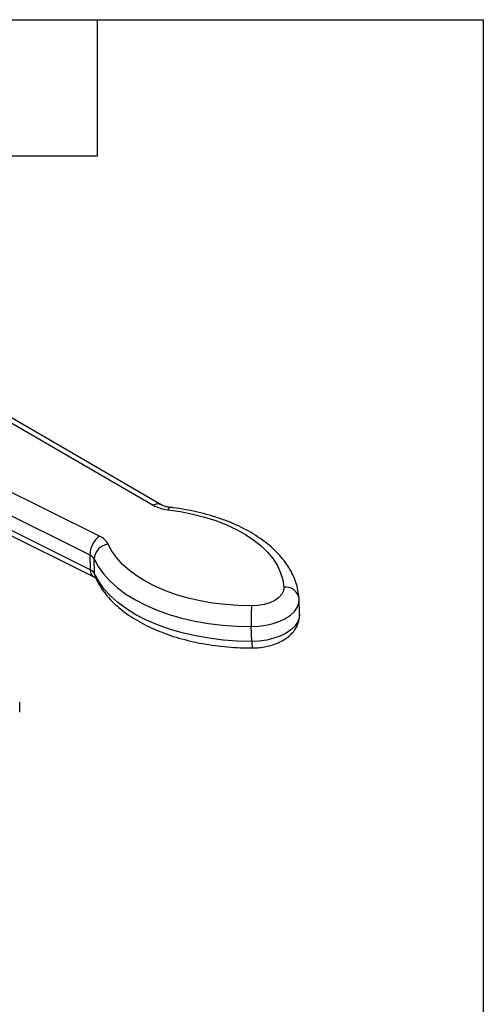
# Model space of a CAD drawing. Header units: inches. Extents: x 0.7 to 32.2, y 0.7 to 24.8.
# Tile 11 of 11: x 29.2 to 32.2, y 18.2 to 24.8. Entities that reach past the tile are written whole.
import ezdxf

# ---------------------------------------------------------------- set-up
doc = ezdxf.new("R2010")
doc.units = ezdxf.units.IN
doc.header["$LTSCALE"] = 3
doc.header["$MEASUREMENT"] = 0
doc.linetypes.add('SLD-Solid', pattern=[0])
doc.layers.add('TEXT', color=140, linetype='SLD-Solid', lineweight=25)

msp = doc.modelspace()

# ---------------------------------------------------------------- linework, layer by layer
for p, q in [((27.992, 22.7425), (30.0678, 21.5394)), ((30.1196, 21.5429), (28.042, 22.747)), ((29.7133, 21.3348), (27.4785, 22.4461)), ((27.4113, 22.3242), (29.6488, 21.2115)), ((29.6517, 21.1134), (27.4142, 22.2261)), ((27.4382, 22.1791), (29.6748, 21.0668)), ((29.6488, 21.2115), (29.6517, 21.1134)), ((29.6802, 21.0871), (29.6772, 21.1852)), ((31.0322, 20.9165), (31.0321, 20.9197)), ((31.0351, 20.8184), (31.0322, 20.9165)), ((30.7193, 20.6393), (30.7164, 20.7374))]:
    msp.add_line(p, q)
at = {"flags": 128}
for points in [[(30.1784, 21.5257), (30.178, 21.5257), (30.1736, 21.524), (30.169, 21.5185), (30.1643, 21.5096)], [(30.1643, 21.5096), (30.2479, 21.4976), (30.329, 21.4815), (30.4072, 21.4615), (30.4816, 21.4378), (30.552, 21.4106), (30.6176, 21.3799), (30.6781, 21.3462), (30.7329, 21.3096), (30.7817, 21.2703), (30.8242, 21.2288), (30.8599, 21.1852), (30.8887, 21.14), (30.9103, 21.0934), (30.9245, 21.0457), (30.9313, 20.9975)], [(30.7174, 20.874), (30.6305, 20.876), (30.5446, 20.8822), (30.4601, 20.8925), (30.3778, 20.9069), (30.2983, 20.9252), (30.2222, 20.9473), (30.15, 20.973), (30.0823, 21.0022), (30.0195, 21.0346), (29.9622, 21.0701), (29.9107, 21.1082), (29.8655, 21.1488), (29.8268, 21.1915), (29.795, 21.2361), (29.7703, 21.2822)], [(29.6772, 21.1852), (29.7044, 21.1347), (29.7393, 21.0858), (29.7817, 21.0389), (29.8313, 20.9944), (29.8878, 20.9525), (29.9507, 20.9137), (30.0195, 20.8781), (30.0938, 20.8461), (30.173, 20.8178), (30.2566, 20.7936), (30.3438, 20.7735), (30.434, 20.7578), (30.5267, 20.7464), (30.621, 20.7396), (30.7164, 20.7374)], [(30.7193, 20.6393), (30.6239, 20.6416), (30.5296, 20.6484), (30.437, 20.6597), (30.3467, 20.6755), (30.2595, 20.6955), (30.176, 20.7198), (30.0968, 20.748), (30.0225, 20.78), (29.9536, 20.8156), (29.8907, 20.8545), (29.8342, 20.8963), (29.7846, 20.9408), (29.7422, 20.9877), (29.7073, 21.0366), (29.6802, 21.0871)], [(29.6802, 21.0871), (29.6825, 21.0715), (29.686, 21.0618)], [(30.9313, 20.9975), (30.9285, 20.9739), (30.9171, 20.9509), (30.8976, 20.9296), (30.8709, 20.9107), (30.838, 20.8952), (30.8004, 20.8836), (30.7597, 20.8764), (30.7174, 20.874)], [(30.7164, 20.7374), (30.7663, 20.7397), (30.8152, 20.7465), (30.8618, 20.7577), (30.9047, 20.7729), (30.9429, 20.7917), (30.9752, 20.8136), (31.0009, 20.838), (31.0193, 20.8643), (31.0297, 20.8918), (31.0322, 20.9165)], [(31.0351, 20.8184), (31.0327, 20.7937), (31.0222, 20.7663), (31.0038, 20.74), (30.9782, 20.7155), (30.9458, 20.6936), (30.9076, 20.6748), (30.8647, 20.6596), (30.8182, 20.6485), (30.7692, 20.6416), (30.7193, 20.6393)]]:
    msp.add_lwpolyline(points, dxfattribs=at)
for centre, radius, start, end in [((30.0967, 21.496), 0.0522, 63.99431, 123.61518), ((30.1896, 21.7628), 0.2544, 241.39752, 264.2871), ((29.8003, 21.2107), 0.1515, 125.01939, 179.68955), ((29.6667, 21.2272), 0.1172, 27.97278, 66.59021), ((29.7817, 21.178), 0.1047, 96.27601, 176.0806), ((29.6255, 21.1577), 0.0586, 27.97278, 66.59021), ((29.7001, 21.1085), 0.0487, 174.13574, 238.68977), ((29.6284, 21.0596), 0.0586, 27.97278, 66.59021), ((30.9427, 20.908), 0.0902, 7.43244, 97.23906), ((32.4818, 20.7917), 1.7663, 177.33025, 181.76178), ((30.8902, 20.6314), 0.1711, 177.34657, 192.02313), ((27.8226, 20.2073), 1.3642, 359.31453, 0.68547)]:
    msp.add_arc(centre, radius, start, end)
for points, knots in [([(30.1784, 21.5257), (30.1742, 21.5262), (30.1618, 21.5279), (30.1436, 21.5324), (30.1282, 21.5382), (30.122, 21.5416), (30.1196, 21.5429)], [0, 0, 0, 0, 0.167628, 0.492945, 0.8096, 1, 1, 1, 1]), ([(31.032, 20.9219), (31.0311, 20.9323), (31.0287, 20.96), (31.0194, 21.0045), (31.0027, 21.0547), (30.9796, 21.1037), (30.9503, 21.1513), (30.9149, 21.1973), (30.8734, 21.2414), (30.826, 21.2833), (30.7731, 21.3228), (30.715, 21.3595), (30.6521, 21.3932), (30.5849, 21.4236), (30.5138, 21.4507), (30.4394, 21.4744), (30.3621, 21.4944), (30.2823, 21.5108), (30.2206, 21.5205), (30.1857, 21.5248), (30.1784, 21.5257)], [0, 0, 0, 0, 0.033634, 0.089445, 0.145427, 0.201943, 0.259246, 0.317465, 0.376589, 0.436492, 0.496976, 0.557828, 0.618863, 0.679932, 0.740944, 0.801863, 0.862675, 0.923384, 0.984001, 1, 1, 1, 1]), ([(29.6748, 21.0668), (29.6769, 21.0657), (29.6828, 21.0627), (29.6876, 21.0586), (29.6876, 21.0586), (29.6876, 21.0586)], [0, 0, 0, 0, 0.24391, 0.689188, 1, 1, 1, 1]), ([(29.6859, 21.0618), (29.6905, 21.0522), (29.703, 21.0261), (29.7284, 20.9848), (29.7636, 20.9387), (29.8049, 20.8945), (29.852, 20.8525), (29.9048, 20.8129), (29.9627, 20.7761), (30.0254, 20.7423), (30.0925, 20.7117), (30.1634, 20.6845), (30.2377, 20.6608), (30.3149, 20.6406), (30.3946, 20.624), (30.4763, 20.6112), (30.5597, 20.6021), (30.642, 20.5967), (30.6966, 20.5961), (30.7229, 20.5958)], [0, 0, 0, 0, 0.033634, 0.091612, 0.150227, 0.209762, 0.270087, 0.331005, 0.392301, 0.453787, 0.515314, 0.576784, 0.638161, 0.699431, 0.760597, 0.821669, 0.882665, 0.943604, 1, 1, 1, 1]), ([(30.7229, 20.5958), (30.731, 20.5959), (30.754, 20.5963), (30.7918, 20.6002), (30.8353, 20.6089), (30.877, 20.622), (30.9163, 20.6396), (30.9508, 20.661), (30.9796, 20.6855), (31.0021, 20.7117), (31.0191, 20.74), (31.0306, 20.771), (31.0356, 20.7994), (31.0351, 20.8174), (31.0349, 20.8239)], [0, 0, 0, 0, 0.051589, 0.14604, 0.241126, 0.337381, 0.435393, 0.535434, 0.624277, 0.708897, 0.789572, 0.867435, 0.952186, 1, 1, 1, 1])]:
    msp.add_open_spline(points, degree=3, knots=knots)
for points in [[(29.1867, 20.2236), (29.1866, 20.2297), (29.1861, 20.2348), (29.1851, 20.2386)], [(29.1851, 20.1704), (29.1861, 20.1778), (29.1866, 20.1847), (29.1867, 20.191)]]:
    msp.add_open_spline(points, degree=3)
at = {"layer": 'TEXT'}
for p, q in [((0.75, 24.75), (32.25, 24.75)), ((29.7, 23.85), (29.7, 24.75)), ((32.25, 24.75), (32.25, 0.75)), ((28.8, 23.85), (29.7, 23.85))]:
    msp.add_line(p, q, dxfattribs=at)

doc.saveas('drawing.dxf')
